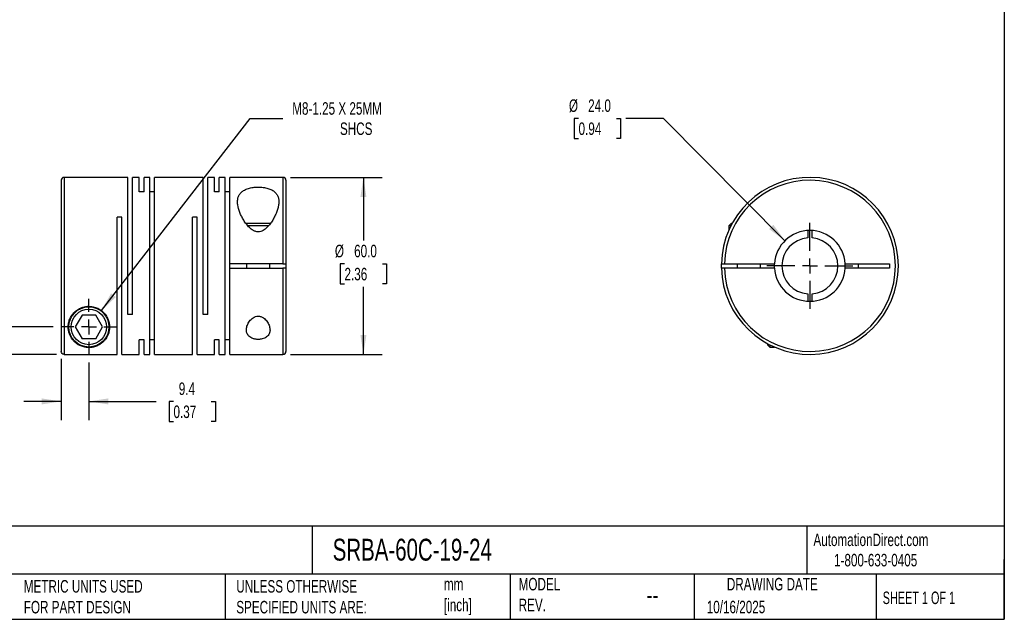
# Model space of a CAD drawing. Header units: millimetres. Extents: x 13 to 546, y 13 to 419.
# Tile 2 of 3: x 212 to 546, y 13 to 216. Entities that reach past the tile are written whole.
import ezdxf

# ---------------------------------------------------------------- set-up
doc = ezdxf.new("R2010")
doc.units = ezdxf.units.MM
doc.header["$LTSCALE"] = 2
doc.linetypes.add('SLD-Center', pattern=[19.05, 15.24, -1.27, 1.27, -1.27])
doc.linetypes.add('SLD-Solid', pattern=[0])
doc.layers.add('CENTER', color=40, linetype='SLD-Center')
doc.layers.add('DIMENSIONS', color=140, linetype='SLD-Solid', lineweight=25)
doc.layers.add('TEXT', color=140, linetype='SLD-Solid', lineweight=25)
doc.styles.add('SLDTEXTSTYLE0', font='TXT', dxfattribs={"width": 0.7})
doc.styles.add('SLDTEXTSTYLE1', font='TXT', dxfattribs={"width": 0.65})
doc.dimstyles.new('SLDDIMSTYLE0', dxfattribs={"dimtxt": 4.316016, "dimasz": 6.604, "dimexe": 0, "dimexo": 0.0625, "dimgap": 1.079004, "dimtad": 0, "dimtih": 1, "dimtoh": 1, "dimdec": 1, "dimrnd": 1e-09, "dimzin": 12, "dimdsep": 46, "dimtxsty": 'SLDTEXTSTYLE0', "dimsah": 1, "dimcen": 0, "dimadec": 0, "dimazin": 3, "dimtfac": 1, "dimtdec": 1, "dimtofl": 0, "dimtmove": 0, "dimatfit": 3, "dimfxl": 0, "dimfrac": 2, "dimtolj": 1, "dimtzin": 12, "dimarcsym": 0})
doc.dimstyles.new('SLDDIMSTYLE1', dxfattribs={"dimtxt": 4.316016, "dimasz": 6.604, "dimexe": 0, "dimexo": 0.0625, "dimgap": 1.079004, "dimtad": 0, "dimtih": 1, "dimtoh": 1, "dimdec": 1, "dimrnd": 1e-09, "dimzin": 4, "dimdsep": 46, "dimtxsty": 'SLDTEXTSTYLE0', "dimsah": 1, "dimcen": 0.09, "dimadec": 0, "dimazin": 1, "dimtfac": 1, "dimtdec": 1, "dimtofl": 0, "dimtmove": 0, "dimatfit": 3, "dimfxl": 0, "dimfrac": 2, "dimtolj": 1, "dimtzin": 12, "dimarcsym": 0})
doc.dimstyles.new('SLDDIMSTYLE2', dxfattribs={"dimtxt": 4.316016, "dimasz": 6.604, "dimexe": 0, "dimexo": 0.0625, "dimgap": 1.079004, "dimtad": 0, "dimtih": 1, "dimtoh": 1, "dimdec": 1, "dimrnd": 1e-09, "dimzin": 12, "dimdsep": 46, "dimtxsty": 'SLDTEXTSTYLE0', "dimsah": 1, "dimcen": 0.09, "dimadec": 0, "dimazin": 3, "dimtfac": 1, "dimtdec": 1, "dimtmove": 0, "dimatfit": 0, "dimfxl": 0, "dimfrac": 2, "dimtolj": 1, "dimtzin": 12, "dimarcsym": 0})
doc.dimstyles.new('SLDDIMSTYLE3', dxfattribs={"dimtxt": 4.316016, "dimasz": 6.604, "dimexe": 0, "dimexo": 0.0625, "dimgap": 1.079004, "dimtad": 0, "dimtih": 1, "dimtoh": 1, "dimdec": 1, "dimrnd": 1e-09, "dimzin": 4, "dimdsep": 46, "dimtxsty": 'SLDTEXTSTYLE0', "dimsah": 1, "dimcen": 0, "dimadec": 0, "dimazin": 1, "dimtfac": 1, "dimtdec": 1, "dimtofl": 0, "dimtmove": 0, "dimatfit": 3, "dimfxl": 0, "dimfrac": 2, "dimtolj": 1, "dimtzin": 12, "dimarcsym": 0})

# ---------------------------------------------------------------- blocks, each defined once
blk = doc.blocks.new('_D')
at = {"layer": 'DIMENSIONS'}
for p, q in [((240.05, 117.31), (290.42, 182.47)), ((290.42, 182.47), (301.53, 182.47))]:
    blk.add_line(p, q, dxfattribs=at)
blk.add_solid([(240.05, 117.31), (244.9, 121.92), (243.29, 123.16)], dxfattribs=at)
at = {"layer": 'DIMENSIONS', "attachment_point": 1, "style": 'SLDTEXTSTYLE0'}
for s, insert, char_height in [('M8-1.25 X 25MM', (304.71, 187.93), 4.2333), ('SHCS', (320.89, 181.07), 4.233)]:
    blk.add_mtext(s, dxfattribs=dict(at, insert=insert, char_height=char_height))
blk = doc.blocks.new('_D_1')
at = {"layer": 'DIMENSIONS'}
for p, q in [((304.11, 162.47), (335.19, 162.47)), ((328.84, 162.47), (328.84, 141.03)), ((322.43, 133.2), (320.98, 133.2)), ((320.98, 133.2), (320.98, 126.34)), ((335.26, 133.2), (336.71, 133.2)), ((336.71, 133.2), (336.71, 126.34)), ((320.98, 126.34), (322.43, 126.34)), ((328.84, 102.47), (328.84, 125.37)), ((336.71, 126.34), (335.26, 126.34)), ((304.11, 102.47), (335.19, 102.47))]:
    blk.add_line(p, q, dxfattribs=at)
for points in [[(328.84, 162.47), (327.83, 155.87), (329.86, 155.87)], [(328.84, 102.47), (329.86, 109.08), (327.83, 109.08)]]:
    blk.add_solid(points, dxfattribs=at)
at = {"layer": 'DIMENSIONS', "char_height": 4.233, "attachment_point": 1, "style": 'SLDTEXTSTYLE0'}
for s, insert in [('%%c', (319.17, 139.62)), ('60.0', (325.69, 139.62)), ('2.36', (322.43, 131.8))]:
    blk.add_mtext(s, dxfattribs=dict(at, insert=insert))
blk = doc.blocks.new('_D_2')
at = {"layer": 'DIMENSIONS'}
for p, q in [((226.37, 100.94), (226.37, 80.19)), ((235.77, 99.69), (235.77, 80.19)), ((226.37, 86.54), (213.67, 86.54)), ((235.77, 86.54), (258.61, 86.54)), ((264.46, 86.54), (263.01, 86.54)), ((263.01, 86.54), (263.01, 79.68)), ((277.28, 86.54), (278.73, 86.54)), ((278.73, 86.54), (278.73, 79.68)), ((263.01, 79.68), (264.46, 79.68)), ((278.73, 79.68), (277.28, 79.68))]:
    blk.add_line(p, q, dxfattribs=at)
for points in [[(226.37, 86.54), (219.77, 87.56), (219.77, 85.52)], [(235.77, 86.54), (242.38, 85.52), (242.38, 87.56)]]:
    blk.add_solid(points, dxfattribs=at)
at = {"layer": 'DIMENSIONS', "char_height": 4.233, "attachment_point": 1, "style": 'SLDTEXTSTYLE0'}
for s, insert in [('9.4', (266.25, 92.96)), ('0.37', (264.46, 85.14))]:
    blk.add_mtext(s, dxfattribs=dict(at, insert=insert))
blk = doc.blocks.new('_D_3')
at = {"layer": 'DIMENSIONS'}
for p, q in [((169, 128.08), (167.55, 128.08)), ((167.55, 128.08), (167.55, 121.22)), ((181.82, 128.08), (183.27, 128.08)), ((183.27, 128.08), (183.27, 121.22)), ((189.6, 128.08), (202.3, 128.08)), ((202.3, 128.08), (202.3, 111.77)), ((167.55, 121.22), (169, 121.22)), ((183.27, 121.22), (181.82, 121.22)), ((223.69, 111.77), (195.95, 111.77)), ((224.83, 102.48), (195.95, 102.48)), ((202.3, 102.48), (202.3, 89.78))]:
    blk.add_line(p, q, dxfattribs=at)
for points in [[(202.3, 111.77), (203.32, 118.38), (201.29, 118.38)], [(202.3, 102.48), (201.29, 95.88), (203.32, 95.88)]]:
    blk.add_solid(points, dxfattribs=at)
at = {"layer": 'DIMENSIONS', "char_height": 4.233, "attachment_point": 1, "style": 'SLDTEXTSTYLE0'}
for s, insert in [('9.3', (170.79, 134.5)), ('0.37', (169, 126.68))]:
    blk.add_mtext(s, dxfattribs=dict(at, insert=insert))
blk = doc.blocks.new('SW_CENTERMARKSYMBOL_0')
at = {"layer": 'CENTER', "color": 0}
for p, q in [((0, 5.08), (0, 9.54)), ((-5.08, 0), (-9.54, 0)), ((0, 0), (-2.54, 0)), ((0, 0), (0, 2.54)), ((0, 0), (0, -2.54)), ((0, 0), (2.54, 0)), ((5.08, 0), (9.54, 0)), ((0, -5.08), (0, -9.54))]:
    blk.add_line(p, q, dxfattribs=at)
blk = doc.blocks.new('_D_4')
at = {"layer": 'DIMENSIONS'}
for p, q in [((401.77, 182.47), (400.32, 182.47)), ((400.32, 182.47), (400.32, 175.61)), ((414.6, 182.47), (416.04, 182.47)), ((416.04, 182.47), (416.04, 175.61)), ((430.55, 182.47), (417.85, 182.47)), ((471.74, 140.99), (430.55, 182.47)), ((400.32, 175.61), (401.77, 175.61)), ((416.04, 175.61), (414.6, 175.61))]:
    blk.add_line(p, q, dxfattribs=at)
blk.add_solid([(471.74, 140.99), (467.81, 146.39), (466.37, 144.96)], dxfattribs=at)
at = {"layer": 'DIMENSIONS', "char_height": 4.233, "attachment_point": 1, "style": 'SLDTEXTSTYLE0'}
for s, insert in [('%%c', (398.51, 188.9)), ('24.0', (405.03, 188.9)), ('0.94', (401.77, 181.07))]:
    blk.add_mtext(s, dxfattribs=dict(at, insert=insert))
blk = doc.blocks.new('SW_CENTERMARKSYMBOL_1')
at = {"layer": 'CENTER', "color": 0}
for p, q in [((0, 5.08), (0, 14.54)), ((-5.08, 0), (-14.54, 0)), ((0, 0), (-2.54, 0)), ((0, 0), (0, 2.54)), ((0, 0), (0, -2.54)), ((0, 0), (2.54, 0)), ((5.08, 0), (14.54, 0)), ((0, -5.08), (0, -14.54))]:
    blk.add_line(p, q, dxfattribs=at)

msp = doc.modelspace()

# ---------------------------------------------------------------- linework, layer by layer
for p, q in [((226.37, 161.47), (226.37, 103.48)), ((248.97, 162.47), (227.37, 162.47)), ((227.37, 162.47), (227.37, 102.48)), ((248.97, 115.97), (248.97, 162.47)), ((252.87, 162.47), (250.57, 162.47)), ((250.57, 115.97), (250.57, 162.47)), ((252.87, 157.53), (252.87, 162.47)), ((256.47, 162.47), (254.47, 162.47)), ((254.47, 157.53), (254.47, 162.47)), ((256.47, 102.47), (256.47, 162.47)), ((274.47, 162.47), (258.07, 162.47)), ((258.07, 102.47), (258.07, 162.47)), ((274.47, 115.97), (274.47, 162.47)), ((278.37, 162.47), (276.07, 162.47)), ((276.07, 115.97), (276.07, 162.47)), ((278.37, 157.53), (278.37, 162.47)), ((281.97, 162.47), (279.97, 162.47)), ((279.97, 157.53), (279.97, 162.47)), ((281.97, 102.47), (281.97, 162.47)), ((301.57, 162.47), (283.57, 162.47)), ((283.57, 133.22), (283.57, 162.47)), ((301.57, 162.47), (301.57, 133.22)), ((302.57, 161.47), (302.57, 133.22)), ((254.47, 157.53), (252.87, 157.53)), ((258.07, 157.53), (256.47, 157.53)), ((279.97, 157.53), (278.37, 157.53)), ((283.57, 157.53), (281.97, 157.53)), ((246.97, 148.97), (245.37, 148.97)), ((245.37, 102.48), (245.37, 148.97)), ((246.97, 102.47), (246.97, 148.97)), ((272.47, 148.97), (270.87, 148.97)), ((270.87, 102.47), (270.87, 148.97)), ((272.47, 102.47), (272.47, 148.97)), ((293.17, 146.87), (288.99, 146.87)), ((297.36, 146.87), (293.17, 146.87)), ((453.49, 146.87), (452.69, 146.07)), ((453.88, 146.87), (453.49, 146.87)), ((293.17, 146.07), (289.63, 146.07)), ((296.72, 146.07), (293.17, 146.07)), ((452.69, 146.07), (452.69, 144.46)), ((453.45, 146.07), (452.69, 146.07)), ((479.44, 144.45), (479.44, 141.94)), ((480.94, 141.94), (480.94, 144.45)), ((301.57, 133.22), (283.57, 133.22)), ((283.57, 131.72), (283.57, 133.22)), ((283.57, 102.47), (283.57, 131.72)), ((283.57, 131.72), (301.57, 131.72)), ((289.17, 133.22), (289.17, 131.72)), ((297.17, 131.72), (297.17, 133.22)), ((301.57, 131.72), (301.57, 102.47)), ((302.57, 133.22), (302.57, 131.72)), ((302.57, 131.72), (302.57, 103.47)), ((451.2, 133.22), (468.22, 133.22)), ((468.22, 131.72), (451.2, 131.72)), ((455.49, 133.22), (455.49, 131.72)), ((463.49, 131.72), (463.49, 133.22)), ((468.19, 132.47), (468.22, 133.22)), ((468.22, 131.72), (468.19, 132.47)), ((492.17, 133.22), (507.19, 133.22)), ((507.19, 131.72), (492.17, 131.72)), ((496.69, 131.72), (496.69, 133.22)), ((507.19, 133.22), (507.19, 131.72)), ((479.44, 123), (479.44, 120.5)), ((480.94, 120.5), (480.94, 123)), ((233.46, 115.77), (231.15, 111.77)), ((238.08, 115.77), (233.46, 115.77)), ((240.39, 111.77), (238.08, 115.77)), ((250.57, 115.97), (248.97, 115.97)), ((276.07, 115.97), (274.47, 115.97)), ((231.15, 111.77), (233.46, 107.77)), ((238.08, 107.77), (240.39, 111.77)), ((238.08, 107.77), (233.46, 107.77)), ((254.47, 107.42), (252.87, 107.42)), ((252.87, 102.47), (252.87, 107.42)), ((254.47, 102.47), (254.47, 107.42)), ((258.07, 107.42), (256.47, 107.42)), ((279.97, 107.42), (278.37, 107.42)), ((278.37, 102.47), (278.37, 107.42)), ((279.97, 102.47), (279.97, 107.42)), ((283.57, 107.42), (281.97, 107.42)), ((465.79, 106.16), (465.79, 105.77)), ((465.79, 105.77), (466.59, 104.97)), ((466.59, 105.73), (466.59, 104.97)), ((466.59, 104.97), (468.2, 104.97)), ((227.37, 102.48), (245.37, 102.48)), ((246.97, 102.47), (252.87, 102.47)), ((254.47, 102.47), (256.47, 102.47)), ((258.07, 102.47), (270.87, 102.47)), ((272.47, 102.47), (278.37, 102.47)), ((279.97, 102.47), (281.97, 102.47)), ((283.57, 102.47), (301.57, 102.47))]:
    msp.add_line(p, q)
at = {"flags": 128}
msp.add_lwpolyline([(450.2, 131.72), (450.19, 132.47), (450.2, 133.22)], dxfattribs=at)
for radius in [6.8, 6]:
    msp.add_circle((235.77, 111.77), radius)
for centre, radius, start, end in [((227.37, 161.47), 1, 90, 180), ((301.57, 161.47), 1, 0, 90), ((480.19, 132.47), 30, 181.4325, 178.5675), ((480.19, 132.47), 29, 181.482, 178.518), ((480.19, 132.47), 12, 3.5833, 176.4167), ((480.19, 132.47), 9.5, 94.5281, 265.4719), ((480.19, 132.47), 9.5, 274.5281, 85.4719), ((480.19, 132.47), 12, 183.5833, 356.4167), ((480.19, 132.47), 12, 356.4167, 3.5833), ((301.57, 103.47), 1, 270, 0)]:
    msp.add_arc(centre, radius, start, end)
for points, knots in [([(293.17, 143.99), (293.47, 143.99), (293.76, 144.04), (294.31, 144.2), (294.58, 144.32), (295.32, 144.74), (295.76, 145.1), (296.55, 145.87), (296.9, 146.28), (297.53, 147.11), (297.82, 147.54), (298.35, 148.41), (298.59, 148.85), (299.03, 149.73), (299.23, 150.17), (299.57, 151.04), (299.71, 151.48), (299.95, 152.33), (300.04, 152.75), (300.16, 153.59), (300.18, 153.99), (300.16, 154.78), (300.11, 155.15), (299.96, 155.7), (299.9, 155.88), (299.76, 156.23), (299.68, 156.4), (299.49, 156.72), (299.38, 156.88), (299.13, 157.18), (299, 157.33), (298.7, 157.6), (298.54, 157.73), (298.18, 157.97), (297.99, 158.09), (297.38, 158.41), (296.93, 158.59), (296.19, 158.8), (295.93, 158.87), (295.4, 158.98), (295.13, 159.02), (294.57, 159.09), (294.28, 159.12), (293.71, 159.16), (293.13, 159.17), (292.56, 159.15), (291.98, 159.11), (291.7, 159.08), (290.87, 158.97), (290.34, 158.86), (289.35, 158.57), (288.91, 158.39), (288.31, 158.07), (288.13, 157.95), (287.78, 157.7), (287.61, 157.57), (287.17, 157.16), (286.94, 156.86), (286.65, 156.37), (286.57, 156.2), (286.43, 155.85), (286.37, 155.67), (286.23, 155.13), (286.19, 154.75), (286.16, 153.96), (286.19, 153.55), (286.37, 152.32), (286.61, 151.47), (287.12, 150.15), (287.32, 149.71), (287.76, 148.83), (288, 148.4), (288.53, 147.53), (288.82, 147.1), (289.47, 146.26), (289.82, 145.84), (290.4, 145.27), (290.61, 145.09), (291.05, 144.75), (291.28, 144.59), (291.65, 144.38), (291.78, 144.32), (292.04, 144.21), (292.18, 144.16), (292.59, 144.04), (292.88, 143.99), (293.17, 143.99)], [0, 0, 0, 0, 0.015625, 0.015625, 0.03125, 0.03125, 0.0625, 0.0625, 0.09375, 0.09375, 0.125, 0.125, 0.15625, 0.15625, 0.1875, 0.1875, 0.21875, 0.21875, 0.25, 0.25, 0.28125, 0.28125, 0.3125, 0.3125, 0.328125, 0.328125, 0.34375, 0.34375, 0.359375, 0.359375, 0.375, 0.375, 0.390625, 0.390625, 0.40625, 0.40625, 0.4375, 0.4375, 0.453125, 0.453125, 0.46875, 0.46875, 0.484375, 0.484375, 0.5, 0.515625, 0.515625, 0.53125, 0.53125, 0.5625, 0.5625, 0.59375, 0.59375, 0.609375, 0.609375, 0.625, 0.625, 0.65625, 0.65625, 0.671875, 0.671875, 0.6875, 0.6875, 0.71875, 0.71875, 0.75, 0.75, 0.8125, 0.8125, 0.84375, 0.84375, 0.875, 0.875, 0.90625, 0.90625, 0.9375, 0.9375, 0.953125, 0.953125, 0.96875, 0.96875, 0.976563, 0.976563, 0.984375, 0.984375, 1, 1, 1, 1]), ([(301.57, 133.22), (301.7, 133.22), (301.83, 133.22), (302.08, 133.22), (302.19, 133.22), (302.46, 133.22), (302.57, 133.22), (302.57, 133.22)], [0, 0, 0, 0, 0.25, 0.25, 0.5, 0.5, 1, 1, 1, 1]), ([(302.57, 131.72), (302.57, 131.72), (302.55, 131.72), (302.45, 131.72), (302.37, 131.72), (302.1, 131.72), (301.84, 131.72), (301.57, 131.72)], [0, 0, 0, 0, 0.25, 0.25, 0.5, 0.5, 1, 1, 1, 1]), ([(450.2, 133.22), (450.2, 133.22), (450.23, 133.22), (450.33, 133.22), (450.4, 133.22), (450.68, 133.22), (450.94, 133.22), (451.2, 133.22)], [0, 0, 0, 0, 0.25, 0.25, 0.5, 0.5, 1, 1, 1, 1]), ([(451.2, 131.72), (451.07, 131.72), (450.94, 131.72), (450.7, 131.72), (450.59, 131.72), (450.31, 131.72), (450.2, 131.72), (450.2, 131.72)], [0, 0, 0, 0, 0.25, 0.25, 0.5, 0.5, 1, 1, 1, 1]), ([(228.77, 111.77), (228.77, 111.56), (228.78, 111.36), (228.82, 110.95), (228.84, 110.75), (228.95, 110.16), (229.05, 109.79), (229.44, 108.7), (229.8, 108.05), (230.48, 107.18), (230.73, 106.91), (231.29, 106.39), (231.59, 106.15), (232.25, 105.71), (232.62, 105.51), (233.23, 105.25), (233.45, 105.17), (233.91, 105.02), (234.15, 104.96), (234.68, 104.85), (234.95, 104.82), (235.53, 104.77), (235.82, 104.77), (236.25, 104.79), (236.4, 104.8), (236.68, 104.83), (236.81, 104.85), (237.21, 104.92), (237.47, 104.98), (237.94, 105.11), (238.16, 105.19), (238.58, 105.36), (238.78, 105.45), (239.35, 105.74), (239.68, 105.95), (240.29, 106.42), (240.57, 106.66), (241.08, 107.2), (241.32, 107.49), (241.95, 108.4), (242.28, 109.07), (242.54, 109.99), (242.59, 110.18), (242.67, 110.57), (242.7, 110.76), (242.77, 111.37), (242.79, 111.78), (242.73, 112.62), (242.67, 113.05), (242.45, 113.93), (242.29, 114.37), (241.87, 115.24), (241.61, 115.67), (241.14, 116.28), (240.97, 116.47), (240.6, 116.85), (240.4, 117.03), (239.77, 117.55), (239.31, 117.84), (238.28, 118.33), (237.75, 118.51), (236.9, 118.69), (236.61, 118.73), (236.04, 118.77), (235.75, 118.78), (235.18, 118.75), (234.89, 118.72), (234.32, 118.63), (234.04, 118.56), (233.5, 118.4), (233.23, 118.3), (232.72, 118.08), (232.46, 117.95), (231.75, 117.53), (231.32, 117.2), (230.74, 116.65), (230.56, 116.46), (230.23, 116.06), (230.08, 115.85), (229.66, 115.23), (229.44, 114.8), (229.09, 113.92), (228.97, 113.48), (228.81, 112.62), (228.77, 112.19), (228.77, 111.77)], [0, 0, 0, 0, 0.015625, 0.015625, 0.03125, 0.03125, 0.0625, 0.0625, 0.125, 0.125, 0.15625, 0.15625, 0.1875, 0.1875, 0.21875, 0.21875, 0.234375, 0.234375, 0.25, 0.25, 0.265625, 0.265625, 0.28125, 0.28125, 0.289063, 0.289063, 0.296875, 0.296875, 0.3125, 0.3125, 0.328125, 0.328125, 0.34375, 0.34375, 0.375, 0.375, 0.40625, 0.40625, 0.4375, 0.4375, 0.5, 0.5, 0.515625, 0.515625, 0.53125, 0.53125, 0.5625, 0.5625, 0.59375, 0.59375, 0.625, 0.625, 0.65625, 0.65625, 0.671875, 0.671875, 0.6875, 0.6875, 0.71875, 0.71875, 0.75, 0.75, 0.765625, 0.765625, 0.78125, 0.78125, 0.796875, 0.796875, 0.8125, 0.8125, 0.828125, 0.828125, 0.84375, 0.84375, 0.875, 0.875, 0.890625, 0.890625, 0.90625, 0.90625, 0.9375, 0.9375, 0.96875, 0.96875, 1, 1, 1, 1]), ([(293.17, 115.45), (292.85, 115.45), (292.53, 115.39), (291.95, 115.19), (291.67, 115.04), (291.18, 114.72), (290.96, 114.53), (290.56, 114.13), (290.39, 113.92), (290.07, 113.5), (289.93, 113.27), (289.69, 112.83), (289.58, 112.6), (289.32, 111.93), (289.21, 111.47), (289.17, 110.81), (289.17, 110.59), (289.22, 110.16), (289.26, 109.95), (289.4, 109.55), (289.49, 109.35), (289.72, 108.98), (289.87, 108.8), (290.21, 108.47), (290.4, 108.33), (290.85, 108.06), (291.1, 107.94), (291.51, 107.8), (291.65, 107.75), (291.94, 107.68), (292.09, 107.65), (292.39, 107.6), (292.55, 107.58), (292.87, 107.56), (293.18, 107.55), (293.5, 107.56), (293.82, 107.58), (293.97, 107.6), (294.43, 107.68), (294.72, 107.75), (295.26, 107.95), (295.51, 108.06), (295.95, 108.33), (296.15, 108.48), (296.48, 108.81), (296.63, 108.98), (296.86, 109.36), (296.95, 109.56), (297.08, 109.96), (297.13, 110.17), (297.18, 110.59), (297.18, 110.82), (297.13, 111.48), (297.02, 111.93), (296.67, 112.84), (296.43, 113.28), (295.96, 113.93), (295.78, 114.14), (295.38, 114.53), (295.16, 114.72), (294.67, 115.05), (294.4, 115.19), (293.96, 115.34), (293.8, 115.38), (293.49, 115.43), (293.33, 115.45), (293.17, 115.45)], [0, 0, 0, 0, 0.03125, 0.03125, 0.0625, 0.0625, 0.09375, 0.09375, 0.125, 0.125, 0.15625, 0.15625, 0.1875, 0.1875, 0.25, 0.25, 0.28125, 0.28125, 0.3125, 0.3125, 0.34375, 0.34375, 0.375, 0.375, 0.40625, 0.40625, 0.4375, 0.4375, 0.453125, 0.453125, 0.46875, 0.46875, 0.484375, 0.484375, 0.5, 0.515625, 0.515625, 0.53125, 0.53125, 0.5625, 0.5625, 0.59375, 0.59375, 0.625, 0.625, 0.65625, 0.65625, 0.6875, 0.6875, 0.71875, 0.71875, 0.75, 0.75, 0.8125, 0.8125, 0.875, 0.875, 0.90625, 0.90625, 0.9375, 0.9375, 0.96875, 0.96875, 0.984375, 0.984375, 1, 1, 1, 1]), ([(227.37, 102.48), (227.24, 102.48), (227.11, 102.51), (226.87, 102.61), (226.76, 102.68), (226.48, 102.96), (226.37, 103.22), (226.37, 103.48)], [0, 0, 0, 0, 0.25, 0.25, 0.5, 0.5, 1, 1, 1, 1])]:
    msp.add_open_spline(points, degree=3, knots=knots)
at = {"layer": 'TEXT'}
for p, q in [((546.1, 419.1), (546.1, 12.7)), ((546.1, 44.25), (12.7, 44.25)), ((311.52, 44.25), (311.52, 27.94)), ((479.15, 44.25), (479.15, 27.94)), ((546.1, 12.7), (546.1, 33.02)), ((546.1, 27.94), (12.7, 27.94)), ((282, 27.94), (282, 12.7)), ((378.6, 27.94), (378.6, 12.7)), ((440.93, 27.94), (440.93, 12.7)), ((502.7, 27.94), (502.7, 12.7)), ((12.7, 12.7), (546.1, 12.7))]:
    msp.add_line(p, q, dxfattribs=at)

# ---------------------------------------------------------------- block references
at = {"layer": 'CENTER'}
for name, p in [('SW_CENTERMARKSYMBOL_1', (480.19, 132.47)), ('SW_CENTERMARKSYMBOL_0', (235.77, 111.77))]:
    msp.add_blockref(name, p, dxfattribs=at)

# ---------------------------------------------------------------- texts
at = {"layer": 'TEXT'}
for s, insert, char_height, attachment_point, style in [('SRBA-60C-19-24', (318.42, 40), 7.4083, 1, 'SLDTEXTSTYLE0'), ('AutomationDirect.com', (481.39, 41.75), 4.2333, 1, 'SLDTEXTSTYLE0'), ('1-800-633-0405', (488.38, 34.87), 4.2333, 1, 'SLDTEXTSTYLE0'), ('MODEL ^JREV.', (381.47, 26.73), 4.2333, 1, 'SLDTEXTSTYLE0'), ('DRAWING DATE', (467.45, 26.73), 4.2333, 2, 'SLDTEXTSTYLE0'), ('METRIC UNITS USED ^JFOR PART DESIGN', (213.71, 25.99), 4.2333, 1, 'SLDTEXTSTYLE0'), ('UNLESS OTHERWISE ^JSPECIFIED UNITS ARE:', (285.74, 25.99), 4.2333, 1, 'SLDTEXTSTYLE0'), ('mm^J[inch]', (356.13, 26.72), 4.233, 1, 'SLDTEXTSTYLE0'), ('--', (424.86, 24.15), 6.35, 1, 'SLDTEXTSTYLE0'), ('SHEET 1 OF 1', (504.88, 22.1), 4.2333, 1, 'SLDTEXTSTYLE1'), ('10/16/2025', (445.23, 18.98), 4.233, 1, 'SLDTEXTSTYLE0')]:
    msp.add_mtext(s, dxfattribs=dict(at, insert=insert, char_height=char_height, attachment_point=attachment_point, style=style))

# ---------------------------------------------------------------- dimensions: what is measured, and where the dimension line sits
at = {"layer": 'DIMENSIONS'}
dim = msp.add_diameter_dim_2p(p1=(231.49, 106.24), p2=(240.05, 117.31), text='M8-1.25 X 25MM\\PSHCS', dimstyle='SLDDIMSTYLE0', override={"dimpost": '<>'}, dxfattribs=at)
dim.commit()
dim.dimension.update_dxf_attribs({"geometry": '_D', "text_midpoint": (328.84, 182.47), "dimtype": 163})
dim = msp.add_diameter_dim_2p(p1=(488.65, 123.96), p2=(471.74, 140.99), dimstyle='SLDDIMSTYLE3', dxfattribs=at)
dim.commit()
dim.dimension.update_dxf_attribs({"geometry": '_D_4', "text_midpoint": (408.18, 182.47), "dimtype": 163})
dim = msp.add_linear_dim(base=(328.84, 102.47), p1=(301.57, 162.47), p2=(301.57, 102.47), angle=90, text='%%c<>', dimstyle='SLDDIMSTYLE1', dxfattribs=at)
dim.commit()
dim.dimension.update_dxf_attribs({"geometry": '_D_1', "text_midpoint": (328.84, 133.2), "dimtype": 160})
dim = msp.add_linear_dim(base=(202.3, 111.77), p1=(227.37, 102.48), p2=(226.23, 111.77), angle=90, dimstyle='SLDDIMSTYLE2', dxfattribs=at)
dim.commit()
dim.dimension.update_dxf_attribs({"geometry": '_D_3', "text_midpoint": (202.3, 128.08), "dimtype": 160})
dim = msp.add_linear_dim(base=(226.37, 86.54), p1=(235.77, 102.23), p2=(226.37, 103.48), dimstyle='SLDDIMSTYLE2', dxfattribs=at)
dim.commit()
dim.dimension.update_dxf_attribs({"geometry": '_D_2', "text_midpoint": (270.87, 86.54), "dimtype": 160})

doc.saveas('drawing.dxf')
